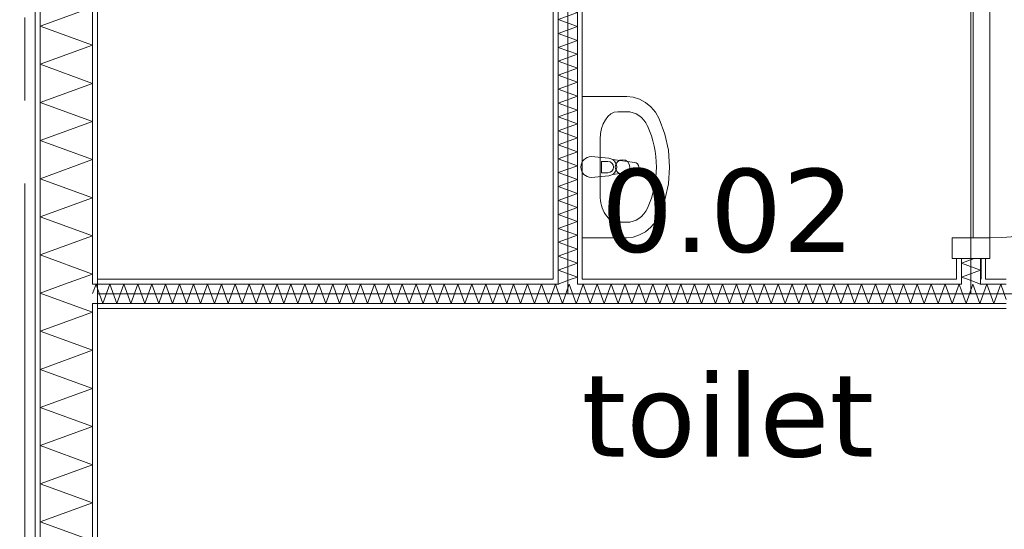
# Model space of a CAD drawing. Header units: millimetres. Extents: x -14925 to 266687, y -3550 to 35834.
# Tile 174 of 244: x 125361 to 127730, y 12319 to 13544. Entities that reach past the tile are written whole.
import ezdxf
from ezdxf.enums import TextEntityAlignment as Align

# ---------------------------------------------------------------- set-up
doc = ezdxf.new("R2010")
doc.units = ezdxf.units.MM
doc.header["$MEASUREMENT"] = 0
doc.linetypes.add('B0204', pattern=[2600, 2000, -200, 200, -200])
for name, color, linetype in [('A Stramien', 7, 'Continuous'), ('New_22 C Binnenwanden', 7, 'Continuous'), ('New_22 C Binnenwanden Deuren', 7, 'Continuous'), ('New_22 C Binnenwanden Doorsnede-arcering', 7, 'Continuous'), ('New_22 C Binnenwanden Laagscheidingslijnen', 7, 'Continuous'), ('New_74 Sanitair', 7, 'Continuous'), ('New_Z Gebruiksopp', 7, 'Continuous'), ('New_Z Gebruiksopp Zone omranding', 7, 'Continuous'), ('New_Z Gebruiksopp Zone tekst', 7, 'Continuous'), ('Tekst_dim 1_ 100 .DO', 7, 'Continuous')]:
    doc.layers.add(name, color=color, linetype=linetype)
doc.styles.add('GENERATED_STYLE_1', font='verdana.ttf')
doc.styles.add('GENERATED_STYLE_2', font='verdana.ttf')
doc.dimstyles.new('GENERATED_STYLE__2', dxfattribs={"dimtxt": 400, "dimasz": 380, "dimexe": 0.18, "dimexo": 0.0625, "dimgap": 0, "dimtad": 1, "dimtih": 1, "dimtoh": 1, "dimdec": 0, "dimzin": 0, "dimdsep": 46, "dimtxsty": 'GENERATED_STYLE_2', "dimblk": 'ARROWHEAD_7', "dimblk1": 'ARROWHEAD_7', "dimblk2": 'ARROWHEAD_7', "dimcen": 0.09, "dimse1": 1, "dimse2": 1, "dimclrd": 9, "dimclre": 9, "dimclrt": 9, "dimadec": 1, "dimazin": 0, "dimtfac": 1, "dimtdec": 4, "dimtmove": 0, "dimatfit": 3, "dimfxl": 1, "dimtolj": 1, "dimtzin": 0, "dimarcsym": 0})
pattern_1 = [(270, (120873.91, 0), (100, 0), [])]
pattern_2 = [(90, (120873.91, 0), (-100, 0), [])]
pattern_3 = [(0, (120873.91, 0), (0, 100), [])]

# ---------------------------------------------------------------- blocks, each defined once
blk = doc.blocks.new('toilet_0.02_91_1', base_point=(127064.9, 13318.8))
at = {"layer": 'New_Z Gebruiksopp Zone tekst', "color": 2, "lineweight": 0}
for tag, style, p in [('DUMMY_941', 'GENERATED_STYLE_1', (127064.9, 13256.6)), ('DUMMY_942', 'GENERATED_STYLE_2', (127064.9, 12759.5))]:
    blk.add_attdef(tag, text='', height=200, dxfattribs=dict(at, style=style)).set_placement(p, align=Align.TOP_LEFT)
for tag, style, p in [('ROOM_NUMBER', 'GENERATED_STYLE_1', (127064.9, 13185.9)), ('ROOM_NAME', 'GENERATED_STYLE_2', (127064.9, 12693.6))]:
    blk.add_attdef(tag, text='', height=200, dxfattribs=dict(at, style=style)).set_placement(p, align=Align.TOP_CENTER)
blk = doc.blocks.new('Wasbak 26[114]_1', base_point=(126714.9, 13190))
at = {"layer": 'New_74 Sanitair', "color": 7, "linetype": 'Continuous', "lineweight": 0}
for p, q in [((126800.4, 13323), (126821.8, 13323)), ((126758, 13257.3), (126758, 13122.7)), ((126761.4, 13203.6), (126776.2, 13203.6)), ((126761.4, 13176.4), (126761.4, 13203.6)), ((126776.2, 13176.4), (126761.4, 13176.4)), ((126800.4, 13057), (126821.8, 13057))]:
    blk.add_line(p, q, dxfattribs=at)
at = {"layer": 'New_74 Sanitair', "color": 7, "linetype": 'Continuous', "lineweight": 0, "flags": 128}
blk.add_lwpolyline([(126714.9, 13020), (126821.8, 13020), (126837.6, 13021.6), (126852.8, 13026.5), (126867, 13034.5), (126879.8, 13045.2), (126890.8, 13058.4), (126899.5, 13073.7), (126913.5, 13110.7), (126922, 13149.8), (126924.9, 13190), (126922, 13230.2), (126913.5, 13269.3), (126899.5, 13306.3), (126890.8, 13321.6), (126879.8, 13334.8), (126867, 13345.5), (126852.8, 13353.5), (126837.6, 13358.4), (126821.8, 13360), (126714.9, 13360)], close=True, dxfattribs=at)
blk.add_lwpolyline([(126736.4, 13165), (126778.4, 13169, 0.12102), (126787.9, 13172.3), (126840.8, 13178.9, 0.882566), (126840.8, 13201.1), (126787.9, 13207.7, 0.12102), (126778.4, 13211), (126736.4, 13215, 1)], format="xyb", close=True, dxfattribs=at)
at = {"layer": 'New_74 Sanitair', "color": 7, "linetype": 'Continuous', "lineweight": 0}
blk.add_circle((126811.6, 13190), 17.5, dxfattribs=at)
for centre, radius, start, end in [((126776.2, 13190), 13.6, 270, 90), ((126776.5, 13190), 21.1, 302.771, 57.229)]:
    blk.add_arc(centre, radius, start, end, dxfattribs=at)
for centre, major_axis, ratio, start_param, end_param in [((126800.4, 13257.3), (0, 65.8), 0.645355, 0, 1.570796), ((126821.8, 13257.3), (0, 65.7), 0.860963, 5.209364, 6.283185), ((126714.9, 13190), (0, 207), 0.860963, 4.215414, 5.209364), ((126800.4, 13122.7), (0, 65.8), 0.645355, 1.570796, 3.141593), ((126821.8, 13122.7), (0, 65.7), 0.860963, 3.141593, 4.215414)]:
    blk.add_ellipse(centre, major_axis=major_axis, ratio=ratio, start_param=start_param, end_param=end_param, dxfattribs=at)
blk = doc.blocks.new('*X2436', base_point=(120873.9, 0))
at = {"layer": 'New_22 C Binnenwanden Doorsnede-arcering', "color": 7, "linetype": 'Continuous', "lineweight": 0}
for p in [(127641.5, 12920), (127671.3, 12908)]:
    blk.add_line(p, (127672.9, 12908.6), dxfattribs=at)
blk = doc.blocks.new('*X2441', base_point=(120873.9, 0))
at = {"layer": 'New_22 C Binnenwanden Doorsnede-arcering', "color": 7, "linetype": 'Continuous', "lineweight": 0}
for p, q in [((127626.9, 12958.8), (127657.7, 12970)), ((127626.9, 12958.8), (127672.9, 12942.1)), ((127626.9, 12925.3), (127672.9, 12942.1)), ((127626.9, 12925.3), (127641.5, 12920))]:
    blk.add_line(p, q, dxfattribs=at)
blk = doc.blocks.new('D1 bl 26[123]_1', base_point=(120873.9, 0))
at = {"layer": 'New_22 C Binnenwanden Deuren', "color": 7, "linetype": 'Continuous', "lineweight": 0}
for p, q in [((127604.9, 13820), (127604.9, 13870)), ((127604.9, 13870), (127694.9, 13870)), ((127614.9, 13870), (127626.9, 13870)), ((127626.9, 13870), (127672.9, 13870)), ((127672.9, 13870), (127684.9, 13870)), ((127694.9, 13870), (127694.9, 13820)), ((127694.9, 13820), (127604.9, 13820)), ((127694.9, 13820), (127654.9, 13820)), ((127654.9, 13820), (127654.9, 13020)), ((127694.9, 13820), (128494.9, 13820)), ((127694.9, 13020), (127694.9, 13820)), ((127604.9, 12970), (127604.9, 13020)), ((127604.9, 13020), (127694.9, 13020)), ((127654.9, 13020), (127694.9, 13020)), ((127694.9, 13020), (127694.9, 12970)), ((127694.9, 12970), (127604.9, 12970)), ((127614.9, 12970), (127626.9, 12970)), ((127626.9, 12970), (127672.9, 12970)), ((127672.9, 12970), (127684.9, 12970))]:
    blk.add_line(p, q, dxfattribs=at)
blk.add_arc((127694.9, 13820), 800, 270, 0, dxfattribs=at)
blk = doc.blocks.new('Wall_361_1', base_point=(127649.9, 17600))
at = {"layer": 'New_22 C Binnenwanden Doorsnede-arcering', "linetype": 'Continuous', "lineweight": 0, "true_color": 0x000000}
h = blk.add_hatch(dxfattribs=at)
h.set_pattern_fill('325_Houtachtig_plaatmate_E0', color=18, style=0, pattern_type=2)
h.set_pattern_definition(pattern_1)
h.paths.add_polyline_path([(127614.9, 12920), (127626.9, 12920), (127626.9, 12970), (127614.9, 12970)])
h = blk.add_hatch(dxfattribs=at)
h.set_pattern_fill('325_Houtachtig_plaatmate_E0', color=18, style=0, pattern_type=2)
h.set_pattern_definition(pattern_1)
h.paths.add_polyline_path([(127672.9, 12970), (127672.9, 12920), (127684.9, 12920), (127684.9, 12970)])
at = {"layer": 'New_22 C Binnenwanden', "color": 1, "linetype": 'Continuous', "lineweight": 0}
for p, q in [((127614.9, 12970), (127626.9, 12970)), ((127626.9, 12970), (127672.9, 12970)), ((127672.9, 12970), (127684.9, 12970))]:
    blk.add_line(p, q, dxfattribs=at)
at = {"layer": 'New_22 C Binnenwanden', "color": 1, "linetype": 'Continuous', "lineweight": 0, "flags": 128}
for points in [[(127614.9, 12970), (127614.9, 12920)], [(127684.9, 12920), (127684.9, 12970)]]:
    blk.add_lwpolyline(points, dxfattribs=at)
at = {"layer": 'New_22 C Binnenwanden Laagscheidingslijnen', "color": 1, "linetype": 'Continuous', "lineweight": 0}
for p, q in [((127626.9, 12970), (127626.9, 12920)), ((127672.9, 12970), (127672.9, 12920)), ((127626.9, 12920), (127626.9, 12908)), ((127672.9, 12908), (127672.9, 12920))]:
    blk.add_line(p, q, dxfattribs=at)
at = {"layer": 'New_22 C Binnenwanden', "color": 1, "lineweight": 0}
for name in ['*X2441', '*X2436']:
    blk.add_blockref(name, (120873.9, 0), dxfattribs=at)
at = {"layer": 'New_22 C Binnenwanden Deuren', "color": 7, "linetype": 'Continuous', "lineweight": 0}
blk.add_blockref('D1 bl 26[123]_1', (120873.9, 0), dxfattribs=at)
blk = doc.blocks.new('*X2450', base_point=(120873.9, 0))
at = {"layer": 'New_22 C Binnenwanden Doorsnede-arcering', "color": 7, "linetype": 'Continuous', "lineweight": 0}
for p in [(126688.3, 12920), (126658.5, 12908)]:
    blk.add_line(p, (126656.9, 12908.6), dxfattribs=at)
blk = doc.blocks.new('*X2451', base_point=(120873.9, 0))
at = {"layer": 'New_22 C Binnenwanden Doorsnede-arcering', "color": 7, "linetype": 'Continuous', "lineweight": 0}
for p, q in [((126702.9, 14331.7), (126656.9, 14314.9)), ((126702.9, 14331.7), (126702.1, 14332)), ((126702.9, 14298.2), (126656.9, 14314.9)), ((126702.9, 14298.2), (126656.9, 14281.5)), ((126702.9, 14264.7), (126656.9, 14281.5)), ((126702.9, 14264.7), (126656.9, 14248)), ((126702.9, 14231.2), (126656.9, 14248)), ((126702.9, 14231.2), (126656.9, 14214.5)), ((126702.9, 14197.8), (126656.9, 14214.5)), ((126702.9, 14197.8), (126656.9, 14181)), ((126702.9, 14164.3), (126656.9, 14181)), ((126702.9, 14164.3), (126656.9, 14147.5)), ((126702.9, 14130.8), (126656.9, 14147.5)), ((126702.9, 14130.8), (126656.9, 14114)), ((126702.9, 14097.3), (126656.9, 14114)), ((126702.9, 14097.3), (126656.9, 14080.6)), ((126702.9, 14063.8), (126656.9, 14080.6)), ((126702.9, 14063.8), (126656.9, 14047.1)), ((126702.9, 14030.3), (126656.9, 14047.1)), ((126702.9, 14030.3), (126656.9, 14013.6)), ((126702.9, 13996.8), (126656.9, 14013.6)), ((126702.9, 13996.8), (126656.9, 13980.1)), ((126702.9, 13963.4), (126656.9, 13980.1)), ((126702.9, 13963.4), (126656.9, 13946.6)), ((126702.9, 13929.9), (126656.9, 13946.6)), ((126702.9, 13929.9), (126656.9, 13913.1)), ((126702.9, 13896.4), (126656.9, 13913.1)), ((126702.9, 13896.4), (126656.9, 13879.6)), ((126702.9, 13862.9), (126656.9, 13879.6)), ((126702.9, 13862.9), (126656.9, 13846.2)), ((126702.9, 13829.4), (126656.9, 13846.2)), ((126702.9, 13829.4), (126656.9, 13812.7)), ((126702.9, 13795.9), (126656.9, 13812.7)), ((126702.9, 13795.9), (126656.9, 13779.2)), ((126702.9, 13762.4), (126656.9, 13779.2)), ((126702.9, 13762.4), (126656.9, 13745.7)), ((126702.9, 13729), (126656.9, 13745.7)), ((126702.9, 13729), (126656.9, 13712.2)), ((126702.9, 13695.5), (126656.9, 13712.2)), ((126702.9, 13695.5), (126656.9, 13678.7)), ((126702.9, 13662), (126656.9, 13678.7)), ((126702.9, 13662), (126656.9, 13645.2)), ((126702.9, 13628.5), (126656.9, 13645.2)), ((126702.9, 13628.5), (126656.9, 13611.8)), ((126702.9, 13595), (126656.9, 13611.8)), ((126702.9, 13595), (126656.9, 13578.3)), ((126702.9, 13561.5), (126656.9, 13578.3)), ((126702.9, 13561.5), (126656.9, 13544.8)), ((126702.9, 13528), (126656.9, 13544.8)), ((126702.9, 13528), (126656.9, 13511.3)), ((126702.9, 13494.6), (126656.9, 13511.3)), ((126702.9, 13494.6), (126656.9, 13477.8)), ((126702.9, 13461.1), (126656.9, 13477.8)), ((126702.9, 13461.1), (126656.9, 13444.3)), ((126702.9, 13427.6), (126656.9, 13444.3)), ((126702.9, 13427.6), (126656.9, 13410.8)), ((126702.9, 13394.1), (126656.9, 13410.8)), ((126702.9, 13394.1), (126656.9, 13377.4)), ((126702.9, 13360.6), (126656.9, 13377.4)), ((126702.9, 13360.6), (126656.9, 13343.9)), ((126702.9, 13327.1), (126656.9, 13343.9)), ((126702.9, 13327.1), (126656.9, 13310.4)), ((126702.9, 13293.6), (126656.9, 13310.4)), ((126702.9, 13293.6), (126656.9, 13276.9)), ((126702.9, 13260.2), (126656.9, 13276.9)), ((126702.9, 13260.2), (126656.9, 13243.4)), ((126702.9, 13226.7), (126656.9, 13243.4)), ((126702.9, 13226.7), (126656.9, 13209.9)), ((126702.9, 13193.2), (126656.9, 13209.9)), ((126702.9, 13193.2), (126656.9, 13176.5)), ((126702.9, 13159.7), (126656.9, 13176.5)), ((126702.9, 13159.7), (126656.9, 13143)), ((126702.9, 13126.2), (126656.9, 13143)), ((126702.9, 13126.2), (126656.9, 13109.5)), ((126702.9, 13092.7), (126656.9, 13109.5)), ((126702.9, 13092.7), (126656.9, 13076)), ((126702.9, 13059.3), (126656.9, 13076)), ((126702.9, 13059.3), (126656.9, 13042.5)), ((126702.9, 13025.8), (126656.9, 13042.5)), ((126702.9, 13025.8), (126656.9, 13009)), ((126702.9, 12992.3), (126656.9, 13009)), ((126702.9, 12992.3), (126656.9, 12975.5)), ((126702.9, 12958.8), (126656.9, 12975.5)), ((126702.9, 12958.8), (126656.9, 12942.1)), ((126702.9, 12925.3), (126656.9, 12942.1)), ((126702.9, 12925.3), (126688.3, 12920))]:
    blk.add_line(p, q, dxfattribs=at)
blk = doc.blocks.new('Wall_363_1', base_point=(126679.9, 14355))
at = {"layer": 'New_22 C Binnenwanden Doorsnede-arcering', "linetype": 'Continuous', "lineweight": 0, "true_color": 0x000000}
h = blk.add_hatch(dxfattribs=at)
h.set_pattern_fill('325_Houtachtig_plaatmate_E0', color=18, style=0, pattern_type=2)
h.set_pattern_definition(pattern_2)
h.paths.add_polyline_path([(126644.9, 14378), (126644.9, 12920), (126656.9, 12920), (126656.9, 14378)])
h = blk.add_hatch(dxfattribs=at)
h.set_pattern_fill('325_Houtachtig_plaatmate_E0', color=18, style=0, pattern_type=2)
h.set_pattern_definition(pattern_2)
h.paths.add_polyline_path([(126702.9, 14320), (126702.9, 12920), (126714.9, 12920), (126714.9, 14320)])
at = {"layer": 'New_22 C Binnenwanden', "color": 1, "linetype": 'Continuous', "lineweight": 0, "flags": 128}
for points in [[(126644.9, 14378), (126644.9, 12920)], [(126714.9, 12920), (126714.9, 14320)]]:
    blk.add_lwpolyline(points, dxfattribs=at)
at = {"layer": 'New_22 C Binnenwanden Laagscheidingslijnen', "color": 1, "linetype": 'Continuous', "lineweight": 0}
for p, q in [((126656.9, 14378), (126656.9, 14332)), ((126656.9, 12920), (126656.9, 14332)), ((126702.9, 14332), (126702.9, 14320)), ((126702.9, 12920), (126702.9, 14320)), ((126656.9, 12920), (126656.9, 12908)), ((126702.9, 12908), (126702.9, 12920))]:
    blk.add_line(p, q, dxfattribs=at)
at = {"layer": 'New_22 C Binnenwanden', "color": 1, "lineweight": 0}
for name in ['*X2451', '*X2450']:
    blk.add_blockref(name, (120873.9, 0), dxfattribs=at)
blk = doc.blocks.new('*X2478', base_point=(120873.9, 0))
at = {"layer": 'New_22 C Binnenwanden Doorsnede-arcering', "color": 7, "linetype": 'Continuous', "lineweight": 0}
for p, q in [((125536.9, 12840.9), (125478.9, 12862)), ((125536.9, 12840.9), (125410.9, 12795)), ((125536.9, 12749.1), (125410.9, 12795)), ((125536.9, 12749.1), (125410.9, 12703.3)), ((125536.9, 12657.4), (125410.9, 12703.3)), ((125536.9, 12657.4), (125410.9, 12611.6)), ((125536.9, 12565.7), (125410.9, 12611.6)), ((125536.9, 12565.7), (125410.9, 12519.8)), ((125536.9, 12474), (125410.9, 12519.8)), ((125536.9, 12474), (125410.9, 12428.1)), ((125536.9, 12382.3), (125410.9, 12428.1)), ((125536.9, 12382.3), (125410.9, 12336.4)), ((125536.9, 12290.5), (125410.9, 12336.4)), ((125536.9, 12290.5), (125410.9, 12244.7)), ((125536.9, 12198.8), (125410.9, 12244.7)), ((125536.9, 12198.8), (125410.9, 12153)), ((125536.9, 12107.1), (125410.9, 12153)), ((125536.9, 12107.1), (125410.9, 12061.2)), ((125536.9, 12015.4), (125410.9, 12061.2)), ((125536.9, 12015.4), (125410.9, 11969.5)), ((125536.9, 11923.7), (125410.9, 11969.5)), ((125536.9, 11923.7), (125410.9, 11877.8)), ((125536.9, 11831.9), (125410.9, 11877.8)), ((125536.9, 11831.9), (125410.9, 11786.1)), ((125536.9, 11740.2), (125410.9, 11786.1)), ((125536.9, 11740.2), (125410.9, 11694.4)), ((125536.9, 11648.5), (125410.9, 11694.4)), ((125536.9, 11648.5), (125410.9, 11602.6)), ((125536.9, 11556.8), (125410.9, 11602.6)), ((125536.9, 11556.8), (125410.9, 11510.9)), ((125536.9, 11465.1), (125410.9, 11510.9)), ((125536.9, 11465.1), (125410.9, 11419.2)), ((125536.9, 11373.3), (125410.9, 11419.2)), ((125536.9, 11373.3), (125410.9, 11327.5)), ((125536.9, 11281.6), (125410.9, 11327.5)), ((125536.9, 11281.6), (125410.9, 11235.8)), ((125536.9, 11189.9), (125410.9, 11235.8)), ((125536.9, 11189.9), (125410.9, 11144)), ((125468.7, 11123), (125410.9, 11144))]:
    blk.add_line(p, q, dxfattribs=at)
blk = doc.blocks.new('*X2479', base_point=(120873.9, 0))
at = {"layer": 'New_22 C Binnenwanden Doorsnede-arcering', "color": 7, "linetype": 'Continuous', "lineweight": 0}
for p in [(125469.3, 12908), (125478.9, 12862)]:
    blk.add_line(p, (125410.9, 12886.7), dxfattribs=at)
blk = doc.blocks.new('*X2480', base_point=(120873.9, 0))
at = {"layer": 'New_22 C Binnenwanden Doorsnede-arcering', "color": 7, "linetype": 'Continuous', "lineweight": 0}
for p, q in [((125536.9, 13574.6), (125410.9, 13528.8)), ((125536.9, 13482.9), (125410.9, 13528.8)), ((125536.9, 13482.9), (125410.9, 13437.1)), ((125536.9, 13391.2), (125410.9, 13437.1)), ((125536.9, 13391.2), (125410.9, 13345.3)), ((125536.9, 13299.5), (125410.9, 13345.3)), ((125536.9, 13299.5), (125410.9, 13253.6)), ((125536.9, 13207.8), (125410.9, 13253.6)), ((125536.9, 13207.8), (125410.9, 13161.9)), ((125536.9, 13116), (125410.9, 13161.9)), ((125536.9, 13116), (125410.9, 13070.2)), ((125536.9, 13024.3), (125410.9, 13070.2)), ((125536.9, 13024.3), (125410.9, 12978.5)), ((125536.9, 12932.6), (125410.9, 12978.5)), ((125536.9, 12932.6), (125469.3, 12908))]:
    blk.add_line(p, q, dxfattribs=at)
blk = doc.blocks.new('Wall_368_1', base_point=(125548.9, 17600))
at = {"layer": 'New_22 C Binnenwanden Doorsnede-arcering', "linetype": 'Continuous', "lineweight": 0, "true_color": 0x000000}
h = blk.add_hatch(dxfattribs=at)
h.set_pattern_fill('325_Houtachtig_plaatmate_E0', color=18, style=0, pattern_type=2)
h.set_pattern_definition(pattern_2)
h.paths.add_polyline_path([(125398.9, 17923), (125398.9, 10827), (125410.9, 10827), (125410.9, 17923)])
h = blk.add_hatch(dxfattribs=at)
h.set_pattern_fill('325_Houtachtig_plaatmate_E0', color=18, style=0, pattern_type=2)
h.set_pattern_definition(pattern_2)
h.paths.add_polyline_path([(125536.9, 17612), (125536.9, 12920), (125548.9, 12920), (125548.9, 17600), (125544.4, 17612)])
h = blk.add_hatch(dxfattribs=at)
h.set_pattern_fill('325_Houtachtig_plaatmate_E0', color=18, style=0, pattern_type=2)
h.set_pattern_definition(pattern_2)
h.paths.add_polyline_path([(125536.9, 12920), (125536.9, 12908), (125548.9, 12908), (125548.9, 12920)])
h = blk.add_hatch(dxfattribs=at)
h.set_pattern_fill('325_Houtachtig_plaatmate_E0', color=18, style=0, pattern_type=2)
h.set_pattern_definition(pattern_2)
h.paths.add_polyline_path([(125536.9, 12862), (125536.9, 12850), (125548.9, 12850), (125548.9, 12862)])
h = blk.add_hatch(dxfattribs=at)
h.set_pattern_fill('325_Houtachtig_plaatmate_E0', color=18, style=0, pattern_type=2)
h.set_pattern_definition(pattern_2)
h.paths.add_polyline_path([(125536.9, 12850), (125536.9, 11138), (125544.4, 11138), (125548.9, 11150), (125548.9, 12850)])
at = {"layer": 'New_22 C Binnenwanden', "color": 1, "linetype": 'Continuous', "lineweight": 0, "flags": 128}
for points in [[(125398.9, 17923), (125398.9, 10827)], [(125548.9, 12920), (125548.9, 17600)], [(125548.9, 11150), (125548.9, 12850)]]:
    blk.add_lwpolyline(points, dxfattribs=at)
at = {"layer": 'New_22 C Binnenwanden Laagscheidingslijnen', "color": 1, "linetype": 'Continuous', "lineweight": 0}
for p, q in [((125410.9, 11123), (125410.9, 17627)), ((125536.9, 12908), (125536.9, 17612)), ((125548.9, 12908), (125536.9, 12908)), ((125536.9, 12862), (125548.9, 12862)), ((125536.9, 11138), (125536.9, 12862))]:
    blk.add_line(p, q, dxfattribs=at)
at = {"layer": 'New_22 C Binnenwanden', "color": 1, "lineweight": 0}
for name in ['*X2480', '*X2479', '*X2478']:
    blk.add_blockref(name, (120873.9, 0), dxfattribs=at)
blk = doc.blocks.new('*X2609', base_point=(120873.9, 0))
at = {"layer": 'New_22 C Binnenwanden Doorsnede-arcering', "color": 7, "linetype": 'Continuous', "lineweight": 0}
for p in [(125536.9, 12885.5), (125548.9, 12897.5)]:
    blk.add_line(p, (125545.1, 12908), dxfattribs=at)
blk = doc.blocks.new('*X2611', base_point=(120873.9, 0))
at = {"layer": 'New_22 C Binnenwanden Doorsnede-arcering', "color": 7, "linetype": 'Continuous', "lineweight": 0}
for p, q in [((125561.8, 12862), (125548.9, 12897.5)), ((125561.8, 12862), (125578.6, 12908)), ((125595.3, 12862), (125578.6, 12908)), ((125595.3, 12862), (125612.1, 12908)), ((125628.8, 12862), (125612.1, 12908)), ((125628.8, 12862), (125645.6, 12908)), ((125662.3, 12862), (125645.6, 12908)), ((125662.3, 12862), (125679, 12908)), ((125695.8, 12862), (125679, 12908)), ((125695.8, 12862), (125712.5, 12908)), ((125729.3, 12862), (125712.5, 12908)), ((125729.3, 12862), (125746, 12908)), ((125762.8, 12862), (125746, 12908)), ((125762.8, 12862), (125779.5, 12908)), ((125796.2, 12862), (125779.5, 12908)), ((125796.2, 12862), (125813, 12908)), ((125829.7, 12862), (125813, 12908)), ((125829.7, 12862), (125846.5, 12908)), ((125863.2, 12862), (125846.5, 12908)), ((125863.2, 12862), (125880, 12908)), ((125896.7, 12862), (125880, 12908)), ((125896.7, 12862), (125913.4, 12908)), ((125930.2, 12862), (125913.4, 12908)), ((125930.2, 12862), (125946.9, 12908)), ((125963.7, 12862), (125946.9, 12908)), ((125963.7, 12862), (125980.4, 12908)), ((125997.2, 12862), (125980.4, 12908)), ((125997.2, 12862), (126013.9, 12908)), ((126030.6, 12862), (126013.9, 12908)), ((126030.6, 12862), (126047.4, 12908)), ((126064.1, 12862), (126047.4, 12908)), ((126064.1, 12862), (126080.9, 12908)), ((126097.6, 12862), (126080.9, 12908)), ((126097.6, 12862), (126114.4, 12908)), ((126131.1, 12862), (126114.4, 12908)), ((126131.1, 12862), (126147.8, 12908)), ((126164.6, 12862), (126147.8, 12908)), ((126164.6, 12862), (126181.3, 12908)), ((126198.1, 12862), (126181.3, 12908)), ((126198.1, 12862), (126214.8, 12908)), ((126231.6, 12862), (126214.8, 12908)), ((126231.6, 12862), (126248.3, 12908)), ((126265, 12862), (126248.3, 12908)), ((126265, 12862), (126281.8, 12908)), ((126298.5, 12862), (126281.8, 12908)), ((126298.5, 12862), (126315.3, 12908)), ((126332, 12862), (126315.3, 12908)), ((126332, 12862), (126348.7, 12908)), ((126365.5, 12862), (126348.7, 12908)), ((126365.5, 12862), (126382.2, 12908)), ((126399, 12862), (126382.2, 12908)), ((126399, 12862), (126415.7, 12908)), ((126432.5, 12862), (126415.7, 12908)), ((126432.5, 12862), (126449.2, 12908)), ((126465.9, 12862), (126449.2, 12908)), ((126465.9, 12862), (126482.7, 12908)), ((126499.4, 12862), (126482.7, 12908)), ((126499.4, 12862), (126516.2, 12908)), ((126532.9, 12862), (126516.2, 12908)), ((126532.9, 12862), (126549.7, 12908)), ((126566.4, 12862), (126549.7, 12908)), ((126566.4, 12862), (126583.1, 12908)), ((126599.9, 12862), (126583.1, 12908)), ((126599.9, 12862), (126616.6, 12908)), ((126633.4, 12862), (126616.6, 12908)), ((126633.4, 12862), (126650.1, 12908)), ((126656.9, 12889.3), (126650.1, 12908))]:
    blk.add_line(p, q, dxfattribs=at)
blk = doc.blocks.new('*X2612', base_point=(120873.9, 0))
at = {"layer": 'New_22 C Binnenwanden Doorsnede-arcering', "color": 7, "linetype": 'Continuous', "lineweight": 0}
for p, q in [((126666.9, 12862), (126656.9, 12889.3)), ((126666.9, 12862), (126683.6, 12908)), ((126700.3, 12862), (126683.6, 12908)), ((126700.3, 12862), (126702.9, 12869))]:
    blk.add_line(p, q, dxfattribs=at)
blk = doc.blocks.new('*X2613', base_point=(120873.9, 0))
at = {"layer": 'New_22 C Binnenwanden Doorsnede-arcering', "color": 7, "linetype": 'Continuous', "lineweight": 0}
for p, q in [((126702.9, 12869), (126717.1, 12908)), ((126733.8, 12862), (126717.1, 12908)), ((126733.8, 12862), (126750.6, 12908)), ((126767.3, 12862), (126750.6, 12908)), ((126767.3, 12862), (126784.1, 12908)), ((126800.8, 12862), (126784.1, 12908)), ((126800.8, 12862), (126817.5, 12908)), ((126834.3, 12862), (126817.5, 12908)), ((126834.3, 12862), (126851, 12908)), ((126867.8, 12862), (126851, 12908)), ((126867.8, 12862), (126884.5, 12908)), ((126901.3, 12862), (126884.5, 12908)), ((126901.3, 12862), (126918, 12908)), ((126934.7, 12862), (126918, 12908)), ((126934.7, 12862), (126951.5, 12908)), ((126968.2, 12862), (126951.5, 12908)), ((126968.2, 12862), (126985, 12908)), ((127001.7, 12862), (126985, 12908)), ((127001.7, 12862), (127018.5, 12908)), ((127035.2, 12862), (127018.5, 12908)), ((127035.2, 12862), (127051.9, 12908)), ((127068.7, 12862), (127051.9, 12908)), ((127068.7, 12862), (127085.4, 12908)), ((127102.2, 12862), (127085.4, 12908)), ((127102.2, 12862), (127118.9, 12908)), ((127135.7, 12862), (127118.9, 12908)), ((127135.7, 12862), (127152.4, 12908)), ((127169.1, 12862), (127152.4, 12908)), ((127169.1, 12862), (127185.9, 12908)), ((127202.6, 12862), (127185.9, 12908)), ((127202.6, 12862), (127219.4, 12908)), ((127236.1, 12862), (127219.4, 12908)), ((127236.1, 12862), (127252.9, 12908)), ((127269.6, 12862), (127252.9, 12908)), ((127269.6, 12862), (127286.3, 12908)), ((127303.1, 12862), (127286.3, 12908)), ((127303.1, 12862), (127319.8, 12908)), ((127336.6, 12862), (127319.8, 12908)), ((127336.6, 12862), (127353.3, 12908)), ((127370, 12862), (127353.3, 12908)), ((127370, 12862), (127386.8, 12908)), ((127403.5, 12862), (127386.8, 12908)), ((127403.5, 12862), (127420.3, 12908)), ((127437, 12862), (127420.3, 12908)), ((127437, 12862), (127453.8, 12908)), ((127470.5, 12862), (127453.8, 12908)), ((127470.5, 12862), (127487.2, 12908)), ((127504, 12862), (127487.2, 12908)), ((127504, 12862), (127520.7, 12908)), ((127537.5, 12862), (127520.7, 12908)), ((127537.5, 12862), (127554.2, 12908)), ((127571, 12862), (127554.2, 12908)), ((127571, 12862), (127587.7, 12908)), ((127604.4, 12862), (127587.7, 12908)), ((127604.4, 12862), (127621.2, 12908)), ((127626.9, 12892.3), (127621.2, 12908))]:
    blk.add_line(p, q, dxfattribs=at)
blk = doc.blocks.new('*X2614', base_point=(120873.9, 0))
at = {"layer": 'New_22 C Binnenwanden Doorsnede-arcering', "color": 7, "linetype": 'Continuous', "lineweight": 0}
for p, q in [((127637.9, 12862), (127626.9, 12892.3)), ((127637.9, 12862), (127654.7, 12908)), ((127671.4, 12862), (127654.7, 12908)), ((127671.4, 12862), (127672.9, 12866.1))]:
    blk.add_line(p, q, dxfattribs=at)
blk = doc.blocks.new('*X2615', base_point=(120873.9, 0))
at = {"layer": 'New_22 C Binnenwanden Doorsnede-arcering', "color": 7, "linetype": 'Continuous', "lineweight": 0}
for p, q in [((127672.9, 12866.1), (127688.2, 12908)), ((127704.9, 12862), (127688.2, 12908)), ((127704.9, 12862), (127721.6, 12908)), ((127734.9, 12871.6), (127721.6, 12908))]:
    blk.add_line(p, q, dxfattribs=at)
blk = doc.blocks.new('Wall_392_1', base_point=(125548.9, 12885))
at = {"layer": 'New_22 C Binnenwanden Doorsnede-arcering', "linetype": 'Continuous', "lineweight": 0, "true_color": 0x000000}
h = blk.add_hatch(dxfattribs=at)
h.set_pattern_fill('325_Houtachtig_plaatmate_E0', color=18, style=0, pattern_type=2)
h.set_pattern_definition(pattern_3)
h.paths.add_polyline_path([(126644.9, 12920), (125548.9, 12920), (125548.9, 12908), (126644.9, 12908)])
h = blk.add_hatch(dxfattribs=at)
h.set_pattern_fill('325_Houtachtig_plaatmate_E0', color=18, style=0, pattern_type=2)
h.set_pattern_definition(pattern_3)
h.paths.add_polyline_path([(126656.9, 12920), (126644.9, 12920), (126644.9, 12908), (126656.9, 12908)])
h = blk.add_hatch(dxfattribs=at)
h.set_pattern_fill('325_Houtachtig_plaatmate_E0', color=18, style=0, pattern_type=2)
h.set_pattern_definition(pattern_3)
h.paths.add_polyline_path([(126714.9, 12920), (126702.9, 12920), (126702.9, 12908), (126714.9, 12908)])
h = blk.add_hatch(dxfattribs=at)
h.set_pattern_fill('325_Houtachtig_plaatmate_E0', color=18, style=0, pattern_type=2)
h.set_pattern_definition(pattern_3)
h.paths.add_polyline_path([(127614.9, 12920), (126714.9, 12920), (126714.9, 12908), (127614.9, 12908)])
h = blk.add_hatch(dxfattribs=at)
h.set_pattern_fill('325_Houtachtig_plaatmate_E0', color=18, style=0, pattern_type=2)
h.set_pattern_definition(pattern_3)
h.paths.add_polyline_path([(127626.9, 12920), (127614.9, 12920), (127614.9, 12908), (127626.9, 12908)])
h = blk.add_hatch(dxfattribs=at)
h.set_pattern_fill('325_Houtachtig_plaatmate_E0', color=18, style=0, pattern_type=2)
h.set_pattern_definition(pattern_3)
h.paths.add_polyline_path([(127684.9, 12920), (127672.9, 12920), (127672.9, 12908), (127684.9, 12908)])
h = blk.add_hatch(dxfattribs=at)
h.set_pattern_fill('325_Houtachtig_plaatmate_E0', color=18, style=0, pattern_type=2)
h.set_pattern_definition(pattern_3)
h.paths.add_polyline_path([(127684.9, 12920), (127684.9, 12908), (127734.9, 12908), (127734.9, 12920)])
h = blk.add_hatch(dxfattribs=at)
h.set_pattern_fill('325_Houtachtig_plaatmate_E0', color=18, style=0, pattern_type=2)
h.set_pattern_definition(pattern_3)
h.paths.add_polyline_path([(127734.9, 12862), (125548.9, 12862), (125548.9, 12850), (127734.9, 12850)])
at = {"layer": 'New_22 C Binnenwanden', "color": 1, "linetype": 'Continuous', "lineweight": 0, "flags": 128}
for points in [[(126644.9, 12920), (125548.9, 12920)], [(127614.9, 12920), (126714.9, 12920)], [(127734.9, 12920), (127684.9, 12920)], [(125548.9, 12850), (127734.9, 12850)]]:
    blk.add_lwpolyline(points, dxfattribs=at)
at = {"layer": 'New_22 C Binnenwanden Laagscheidingslijnen', "color": 1, "linetype": 'Continuous', "lineweight": 0}
for p, q in [((126656.9, 12920), (126656.9, 12908)), ((126702.9, 12908), (126702.9, 12920)), ((127626.9, 12920), (127626.9, 12908)), ((127672.9, 12908), (127672.9, 12920)), ((125548.9, 12908), (125536.9, 12908)), ((125548.9, 12908), (126644.9, 12908)), ((126644.9, 12908), (126656.9, 12908)), ((126702.9, 12908), (126714.9, 12908)), ((126714.9, 12908), (127614.9, 12908)), ((127614.9, 12908), (127626.9, 12908)), ((127672.9, 12908), (127684.9, 12908)), ((127684.9, 12908), (127734.9, 12908)), ((125536.9, 12862), (125548.9, 12862)), ((125548.9, 12862), (126656.9, 12862)), ((126656.9, 12862), (126702.9, 12862)), ((126702.9, 12862), (127626.9, 12862)), ((127626.9, 12862), (127672.9, 12862)), ((127672.9, 12862), (127734.9, 12862))]:
    blk.add_line(p, q, dxfattribs=at)
at = {"layer": 'New_22 C Binnenwanden', "color": 1, "lineweight": 0}
for name in ['*X2609', '*X2611', '*X2612', '*X2613', '*X2614', '*X2615']:
    blk.add_blockref(name, (120873.9, 0), dxfattribs=at)
blk = doc.blocks.new('Standard grid marker_2')
at = {"layer": 'A Stramien', "color": 7, "linetype": 'B0204', "lineweight": 0}
blk.add_line((1000, 0), (24500, 0), dxfattribs=at)
at = {"layer": 'A Stramien', "color": 9, "lineweight": 0, "style": 'GENERATED_STYLE_2'}
blk.add_attdef('AC_MarkerText_1', text='', height=400, rotation=90, dxfattribs=at).set_placement((-948.6, -142.5), align=Align.TOP_CENTER)
blk = doc.blocks.new('*D3815', base_point=(120873.9, 0))
at = {"layer": 'Tekst_dim 1_ 100 .DO', "color": 9, "linetype": 'Continuous', "lineweight": 0}
for p, q in [((125373.9, 19125), (125373.9, 19875)), ((120848.9, 19500), (120973.9, 19500)), ((120973.9, 19500), (125473.9, 19500))]:
    blk.add_line(p, q, dxfattribs=at)
blk.add_circle((125373.9, 19500), 100, dxfattribs=at)
at = {"layer": 'Tekst_dim 1_ 100 .DO', "color": 9, "lineweight": 0, "char_height": 400, "attachment_point": 7, "style": 'GENERATED_STYLE_2'}
for s, insert in [('\\A1;{\\pql;\\fVerdana|b0|i0|c0|p0;\\W1.000000;4.500}', (122326.6, 19580)), ('\\A1;{\\pql;\\fVerdana|b0|i0|c0|p0;\\W1.000000;125}', (120973.9, 19020))]:
    blk.add_mtext(s, dxfattribs=dict(at, insert=insert))
blk = doc.blocks.new('ARROWHEAD_7')
at = {"color": 0, "linetype": 'Continuous', "lineweight": 0}
for p, q in [((0, -0.25), (0, 0.25)), ((0, 0), (-1, 0)), ((-0.25, 0), (0.25, 0))]:
    blk.add_line(p, q, dxfattribs=at)
blk.add_circle((0, 0), 0.25, dxfattribs=at)
blk = doc.blocks.new('*D3816', base_point=(120873.9, 0))
at = {"layer": 'Tekst_dim 1_ 100 .DO', "color": 9, "linetype": 'Continuous', "lineweight": 0}
for p, q in [((125373.9, 19125), (125373.9, 19875)), ((129873.9, 19125), (129873.9, 19875)), ((120973.9, 19500), (125473.9, 19500)), ((125473.9, 19500), (129973.9, 19500))]:
    blk.add_line(p, q, dxfattribs=at)
for centre in [(125373.9, 19500), (129873.9, 19500)]:
    blk.add_circle(centre, 100, dxfattribs=at)
at = {"layer": 'Tekst_dim 1_ 100 .DO', "color": 9, "lineweight": 0, "insert": (126826.6, 19580), "char_height": 400, "attachment_point": 7, "style": 'GENERATED_STYLE_2'}
blk.add_mtext('\\A1;{\\pql;\\fVerdana|b0|i0|c0|p0;\\W1.000000;4.500}', dxfattribs=at)
blk = doc.blocks.new('*D3817', base_point=(120873.9, 0))
at = {"layer": 'Tekst_dim 1_ 100 .DO', "color": 9, "linetype": 'Continuous', "lineweight": 0}
for p, q in [((129873.9, 19125), (129873.9, 19875)), ((125473.9, 19500), (129973.9, 19500)), ((129973.9, 19500), (134473.9, 19500))]:
    blk.add_line(p, q, dxfattribs=at)
blk.add_circle((129873.9, 19500), 100, dxfattribs=at)
at = {"layer": 'Tekst_dim 1_ 100 .DO', "color": 9, "lineweight": 0, "insert": (131326.6, 19580), "char_height": 400, "attachment_point": 7, "style": 'GENERATED_STYLE_2'}
blk.add_mtext('\\A1;{\\pql;\\fVerdana|b0|i0|c0|p0;\\W1.000000;4.500}', dxfattribs=at)

msp = doc.modelspace()

# ---------------------------------------------------------------- linework, layer by layer
at = {"layer": 'New_Z Gebruiksopp Zone omranding', "color": 254, "linetype": 'Continuous', "lineweight": 0, "true_color": 0xe4e3c5, "flags": 128}
msp.add_lwpolyline([(127649.9, 17600), (125548.9, 17600), (125548.9, 12885), (126679.9, 12885), (126679.9, 14355), (127649.9, 14355)], close=True, dxfattribs=at)
at = {"layer": 'New_Z Gebruiksopp Zone omranding', "color": 254, "linetype": 'Continuous', "lineweight": 0, "true_color": 0xd1c2fc, "flags": 128}
msp.add_lwpolyline([(129313.9, 16331), (129313.9, 17600), (127649.9, 17600), (127649.9, 12885), (128719.9, 12885), (128719.9, 16331)], close=True, dxfattribs=at)
at = {"layer": 'New_Z Gebruiksopp Zone omranding', "color": 254, "linetype": 'Continuous', "lineweight": 0, "true_color": 0xd2e9ff, "flags": 128}
msp.add_lwpolyline([(126679.9, 14355), (126679.9, 12885), (127649.9, 12885), (127649.9, 14355)], close=True, dxfattribs=at)
at = {"layer": 'New_Z Gebruiksopp Zone omranding', "color": 151, "linetype": 'Continuous', "lineweight": 0, "true_color": 0x94b5eb, "flags": 128}
msp.add_lwpolyline([(129698.9, 11050), (129698.9, 12885), (125548.9, 12885), (125548.9, 11050)], close=True, dxfattribs=at)

# ---------------------------------------------------------------- block references
at = {"layer": 'A Stramien', "color": 1, "linetype": 'Continuous', "lineweight": 0, "zscale": 1000, "rotation": 270}
msp.add_blockref('Standard grid marker_2', (125373.9, 21950), dxfattribs=at)
at = {"layer": 'New_22 C Binnenwanden', "color": 1, "lineweight": 0}
for name, p in [('Wall_368_1', (125548.9, 17600)), ('Wall_361_1', (127649.9, 17600)), ('Wall_363_1', (126679.9, 14355)), ('Wall_392_1', (125548.9, 12885))]:
    msp.add_blockref(name, p, dxfattribs=at)
at = {"layer": 'New_74 Sanitair', "color": 7, "linetype": 'Continuous', "lineweight": 0}
msp.add_blockref('Wasbak 26[114]_1', (126714.9, 13190), dxfattribs=at)
at = {"layer": 'New_Z Gebruiksopp', "color": 2, "linetype": 'Continuous', "lineweight": 0}
msp.add_blockref('toilet_0.02_91_1', (127064.9, 13318.8), dxfattribs=at).add_auto_attribs({'ROOM_NAME': 'toilet', 'ROOM_NUMBER': '0.02'})

# ---------------------------------------------------------------- dimensions: what is measured, and where the dimension line sits
at = {"layer": 'Tekst_dim 1_ 100 .DO', "color": 9, "linetype": 'Continuous', "lineweight": 0}
for base, p1, p2, picture, middle in [((125373.9, 19500), (120873.9, 9250), (125373.9, 9250), '*D3815', (122996.7, 19780)), ((129873.9, 19500), (125373.9, 9250), (129873.9, 9250), '*D3816', (127496.7, 19780)), ((134373.9, 19500), (129873.9, 9250), (134373.9, 9250), '*D3817', (131996.7, 19780))]:
    dim = msp.add_linear_dim(base=base, p1=p1, p2=p2, dimstyle='GENERATED_STYLE__2', dxfattribs=at)
    dim.commit()
    dim.dimension.update_dxf_attribs({"geometry": picture, "text_midpoint": middle, "dimtype": 160})

doc.saveas('drawing.dxf')
